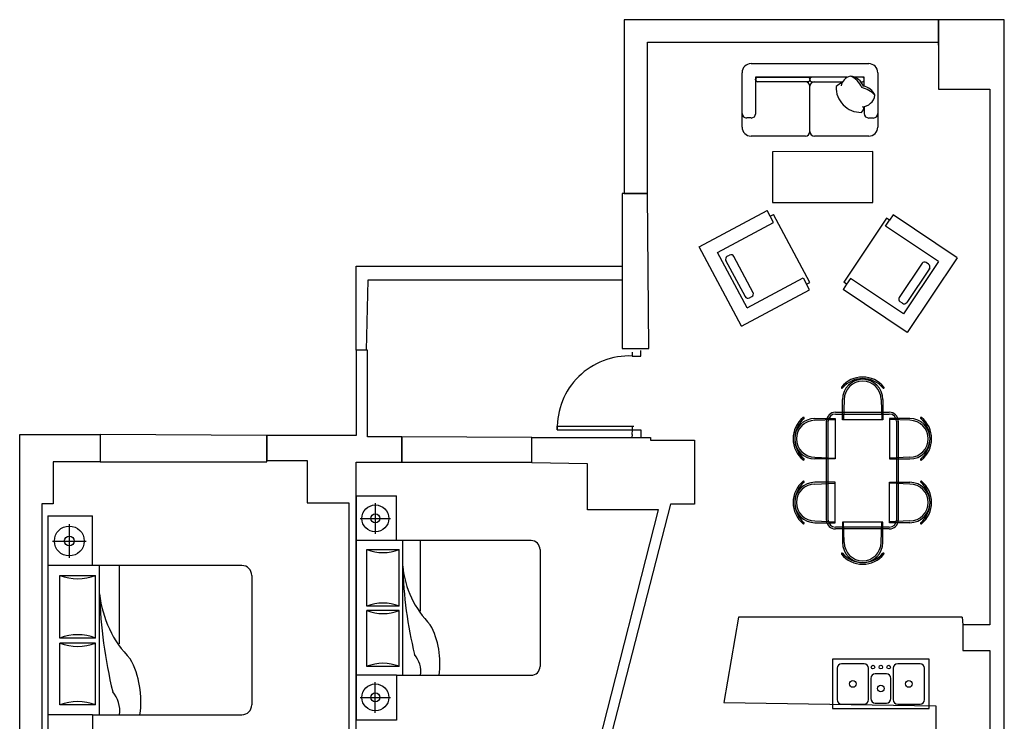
# Model space of a CAD drawing. Header units: inches. Extents: x -123 to 316, y 234 to 816.
# Tile 15 of 15: x -123 to 316, y 503 to 816. Entities that reach past the tile are written whole.
import ezdxf

# ---------------------------------------------------------------- set-up
doc = ezdxf.new("R2010")
doc.units = ezdxf.units.IN
doc.header["$MEASUREMENT"] = 0
for name, color, linetype in [('0EMPORARY', 7, 'Continuous'), ('2', 2, 'Continuous'), ('3', 3, 'Continuous'), ('8', 8, 'Continuous'), ('C', 4, 'Continuous'), ('D', 3, 'Continuous'), ('F', 1, 'Continuous'), ('家具线', 2, 'Continuous'), ('细线', 1, 'Continuous')]:
    doc.layers.add(name, color=color, linetype=linetype)

msp = doc.modelspace()

# ---------------------------------------------------------------- linework, layer by layer
at = {"color": 7}
for p, q in [((286.93, 815.74), (146.84, 815.74)), ((146.84, 815.74), (146.84, 738.36)), ((316.24, 815.74), (286.93, 815.74)), ((286.93, 815.74), (286.93, 804.33)), ((286.93, 804.33), (286.93, 815.74)), ((316.24, 234.17), (316.24, 815.74)), ((157.15, 738.36), (157.15, 805.68)), ((157.15, 805.68), (286.93, 805.68)), ((286.93, 804.33), (286.93, 804.33)), ((286.93, 804.33), (286.93, 784.77)), ((286.93, 784.77), (309.77, 784.77)), ((309.77, 784.77), (309.77, 546.27)), ((257.7, 757.05), (212.91, 756.89)), ((212.91, 756.89), (212.91, 734.4)), ((257.7, 734.4), (257.7, 757.05)), ((157.15, 738.36), (145.93, 738.36)), ((145.93, 738.36), (145.93, 669.28)), ((146.84, 738.36), (157.15, 738.36)), ((157.87, 669.28), (157.15, 738.36)), ((212.91, 734.4), (257.7, 734.4)), ((27.43, 668.6), (27.43, 706.04)), ((27.43, 706.04), (145.93, 706.04)), ((145.93, 706.04), (145.93, 699.81)), ((32.6, 699.81), (31.86, 668.6)), ((145.93, 699.81), (32.6, 699.81)), ((31.86, 668.6), (27.43, 668.6)), ((27.43, 668.6), (27.43, 630.56)), ((32.37, 668.6), (27.43, 668.6)), ((31.86, 668.6), (27.43, 668.6)), ((32.37, 630.01), (32.37, 668.6)), ((145.93, 669.28), (157.87, 669.28)), ((150.4, 667.62), (150.4, 665.96)), ((154.2, 665.96), (154.2, 668.41)), ((150.4, 665.96), (154.2, 665.96)), ((116.98, 633.12), (116.98, 634.78)), ((116.98, 634.78), (151.19, 634.78)), ((116.98, 633.12), (150.56, 633.12)), ((150.4, 630.98), (150.56, 633.12)), ((150.56, 633.12), (150.56, 634.78)), ((150.56, 633.12), (154.28, 633.12)), ((154.28, 633.12), (154.28, 629.67)), ((-122.57, 245.75), (-122.57, 630.97)), ((-122.57, 630.97), (-86.77, 630.97)), ((-86.77, 630.97), (-86.77, 618.8)), ((-12.49, 630.56), (-86.77, 630.97)), ((-86.77, 630.97), (-86.77, 618.8)), ((27.43, 630.56), (-12.49, 630.56)), ((-12.49, 630.56), (-12.49, 619.48)), ((-12.49, 618.8), (-12.49, 630.56)), ((47.77, 630.01), (32.37, 630.01)), ((47.77, 618.72), (47.77, 630.01)), ((105.72, 629.67), (47.77, 630.01)), ((47.77, 630.01), (47.77, 618.72)), ((105.72, 618.46), (105.72, 629.67)), ((105.72, 629.67), (158.56, 629.67)), ((105.72, 618.72), (105.72, 629.67)), ((150.4, 630.98), (150.3, 629.67)), ((158.56, 629.67), (158.56, 629.67)), ((158.56, 629.67), (158.56, 628.45)), ((158.56, 628.45), (178.14, 628.45)), ((178.14, 628.45), (178.14, 599.99)), ((-86.77, 618.8), (-107.72, 618.8)), ((-107.72, 618.8), (-107.72, 600.15)), ((-86.77, 618.8), (-12.49, 618.8)), ((-12.49, 619.48), (5.62, 619.48)), ((5.62, 619.48), (5.62, 600.65)), ((27.32, 445.77), (27.32, 618.72)), ((27.32, 618.72), (47.77, 618.72)), ((47.77, 618.72), (105.72, 618.72)), ((130.41, 617.98), (105.72, 618.46)), ((130.41, 597.49), (130.41, 617.98)), ((-107.72, 600.15), (-112.67, 600.15)), ((-112.67, 600.15), (-112.67, 397.73)), ((5.62, 600.65), (24.1, 600.65)), ((24.1, 600.65), (24.1, 431.52)), ((167.43, 599.99), (126.63, 441.54)), ((130.12, 472.02), (162.2, 597.49)), ((162.2, 597.49), (130.41, 597.49)), ((178.14, 599.99), (167.43, 599.99)), ((197.85, 549.69), (191.19, 511.72)), ((297.42, 549.69), (197.85, 549.69)), ((297.42, 549.69), (297.81, 546.27)), ((309.77, 546.27), (297.81, 546.27)), ((297.81, 546.27), (297.81, 534.86)), ((297.81, 534.86), (309.77, 534.86)), ((309.77, 534.86), (309.77, 442.23)), ((191.19, 511.72), (285.68, 510.22, -0.01)), ((285.68, 510.22, -0.01), (285.68, 494.25, -0.01))]:
    msp.add_line(p, q, dxfattribs=at)
msp.add_arc((149.01, 633.95), 32.04, 87.5164, 181.4861, dxfattribs=at)
at = {"layer": '0EMPORARY', "color": 7, "linetype": 'Continuous'}
for p, q in [((239.72, 530.92, 0), (239.72, 508.92, 0)), ((282.72, 530.92, 0), (239.72, 530.92, 0)), ((241.72, 526.92, 0), (241.72, 512.92, 0)), ((253.72, 528.92, 0), (243.72, 528.92, 0)), ((255.72, 512.92, 0), (255.72, 526.92, 0)), ((266.72, 526.92, 0), (266.72, 512.92, 0)), ((278.72, 528.92, 0), (268.72, 528.92, 0)), ((280.72, 512.92, 0), (280.72, 526.92, 0)), ((282.72, 508.92, 0), (282.72, 530.92, 0)), ((241.72, 523.92, 0), (241.72, 512.92, 0)), ((256.72, 522.42, 0), (256.72, 513.42, 0)), ((263.72, 524.42, 0), (258.72, 524.42, 0)), ((265.72, 513.42, 0), (265.72, 522.42, 0)), ((243.72, 510.92, 0), (253.72, 510.92, 0)), ((258.72, 511.42, 0), (263.72, 511.42, 0)), ((268.72, 510.92, 0), (278.72, 510.92, 0)), ((239.72, 508.92, 0), (282.72, 508.92, 0))]:
    msp.add_line(p, q, dxfattribs=at)
for centre, radius in [((257.72, 527.42, 0), 0.791), ((261.22, 527.42, 0), 0.791), ((264.72, 527.42, 0), 0.791), ((248.72, 519.92, 0), 1.5), ((261.22, 517.92, 0), 1.5), ((273.72, 519.92, 0), 1.5)]:
    msp.add_circle(centre, radius, dxfattribs=at)
for centre, start, end in [((243.72, 526.92, 0), 90, 180), ((253.72, 526.92, 0), 0, 90), ((268.72, 526.92, 0), 90, 180), ((278.72, 526.92, 0), 0, 90), ((258.72, 522.42, 0), 90, 180), ((263.72, 522.42, 0), 0, 90), ((258.72, 513.42, 0), 180, 270), ((263.72, 513.42, 0), 270, 0), ((243.72, 512.92, 0), 180, 270), ((253.72, 512.92, 0), 270, 0), ((268.72, 512.92, 0), 180, 270), ((278.72, 512.92, 0), 270, 0)]:
    msp.add_arc(centre, 2, start, end, dxfattribs=at)
at = {"layer": '2', "color": 7}
for p, q in [((35.92, 600.42), (35.92, 586.82)), ((29.12, 593.62), (42.72, 593.62)), ((-100.46, 591.11), (-100.46, 576.05)), ((-108, 583.58), (-92.93, 583.58)), ((35.92, 507.11), (35.92, 520.71)), ((29.12, 513.91), (42.72, 513.91))]:
    msp.add_line(p, q, dxfattribs=at)
for centre, radius in [((35.92, 593.62), 6), ((35.92, 593.62), 2), ((-100.46, 583.58), 6.65), ((-100.46, 583.58), 2.22), ((35.92, 513.91), 6), ((35.92, 513.91), 2)]:
    msp.add_circle(centre, radius, dxfattribs=at)
at = {"layer": '3', "color": 7}
for p, q in [((27.32, 603.76), (27.32, 503.76)), ((27.32, 603.76), (45.32, 603.76)), ((45.32, 583.76), (45.32, 603.76)), ((-109.99, 594.82), (-109.99, 484.03)), ((-109.99, 594.82), (-90.05, 594.82)), ((-90.05, 572.67), (-90.05, 594.82)), ((45.32, 583.76), (27.32, 583.76)), ((105.32, 583.76), (45.32, 583.76)), ((109.32, 579.76), (109.32, 527.76)), ((-90.05, 572.67), (-109.99, 572.67)), ((-23.57, 572.67), (-90.05, 572.67)), ((-19.14, 568.23), (-19.14, 510.62)), ((45.32, 523.76), (27.32, 523.76)), ((45.32, 523.76), (105.32, 523.76)), ((45.32, 523.76), (45.32, 503.76)), ((-90.05, 506.19), (-109.99, 506.19)), ((-90.05, 506.19), (-23.57, 506.19)), ((-90.05, 506.19), (-90.05, 484.03)), ((45.32, 503.76), (27.32, 503.76))]:
    msp.add_line(p, q, dxfattribs=at)
for centre, radius, start, end in [((105.32, 579.76), 4, 0, 90), ((-23.57, 568.23), 4.43, 0, 90), ((105.32, 527.76), 4, 270, 0), ((-23.57, 510.62), 4.43, 270, 0)]:
    msp.add_arc(centre, radius, start, end, dxfattribs=at)
at = {"layer": '8', "color": 7, "linetype": 'ByBlock'}
for p, q in [((48.12, 523.76), (48.12, 583.76)), ((56.12, 552.29), (56.12, 583.76)), ((32.12, 554.59), (32.12, 579.76)), ((32.12, 579.76), (46.52, 579.76)), ((46.52, 554.59), (46.52, 579.76)), ((-86.95, 506.19), (-86.95, 572.67)), ((-78.08, 537.8), (-78.08, 572.67)), ((-104.67, 540.35), (-104.67, 568.23)), ((-104.67, 568.23), (-88.72, 568.23)), ((-88.72, 540.35), (-88.72, 568.23)), ((46.52, 554.59), (32.12, 554.59)), ((32.12, 527.76), (32.12, 552.59)), ((46.52, 552.59), (32.12, 552.59)), ((46.52, 527.76), (46.52, 552.59)), ((-88.72, 540.35), (-104.67, 540.35)), ((-104.67, 510.62), (-104.67, 538.13)), ((-88.72, 538.13), (-104.67, 538.13)), ((-88.72, 510.62), (-88.72, 538.13)), ((46.52, 527.76), (32.12, 527.76)), ((-88.72, 510.62), (-104.67, 510.62))]:
    msp.add_line(p, q, dxfattribs=at)
for centre, radius, start, end in [((39.32, 598.49), 20.07, 248.9718, 291.0282), ((90.78, 576.61), 42.88, 185.7519, 224.9523), ((235.95, 577.51), 187.9, 181.5834, 193.6937), ((-96.69, 588.98), 22.23, 248.9718, 291.0282), ((-39.67, 564.74), 47.51, 185.7519, 224.9523), ((121.15, 565.73), 208.18, 181.5834, 193.6937), ((39.32, 535.87), 20.07, 68.9718, 111.0282), ((39.32, 571.32), 20.07, 248.9718, 291.0282), ((27.86, 529.05), 36.87, 351.7635, 27.9305), ((-96.69, 519.6), 22.23, 68.9718, 111.0282), ((-96.69, 558.88), 22.23, 248.9718, 291.0282), ((-109.38, 512.04), 40.84, 351.7635, 27.9305), ((44.15, 525.25), 12.07, 352.8708, 40.0617), ((39.32, 509.04), 20.07, 68.9718, 111.0282), ((-91.35, 507.84), 13.38, 352.8708, 40.0617), ((-96.69, 489.87), 22.23, 68.9718, 111.0282)]:
    msp.add_arc(centre, radius, start, end, dxfattribs=at)
at = {"layer": 'C', "color": 7}
for centre, radius, start, end in [((248.79, 785.52), 5.26, 104.1064, 172.232), ((246.97, 783.77), 6.87, 17.2714, 85.4668), ((244.42, 782.26), 8.91, 21.5683, 69.7406), ((252.48, 785.66), 11.22, 178.285, 270.5789), ((245.84, 781.34), 6.52, 106.7793, 134.4945), ((249.92, 774.04), 11.82, 42.7368, 76.3508), ((252.05, 779.24), 7.14, 23.3152, 79.3613), ((252.61, 783.06), 6.08, 272.0672, 350.6072), ((249.3, 777.61), 4.57, 316.1116, 353.7097)]:
    msp.add_arc(centre, radius, start, end, dxfattribs=at)
at = {"layer": 'D', "color": 7}
for p, q in [((246.24, 790.12), (205.43, 790.12)), ((246.24, 790.12), (205.43, 790.12)), ((205.43, 790.12), (205.43, 773.98)), ((205.43, 790.12), (205.43, 773.98)), ((206.24, 790.12), (228.83, 790.12)), ((246.24, 790.12), (230.44, 790.12)), ((253.84, 790.12), (249.59, 790.12)), ((253.03, 790.12), (249.59, 790.12)), ((253.84, 786.15), (253.84, 790.12)), ((205.43, 788.91), (205.43, 789.31)), ((228.83, 788.1), (206.24, 788.1)), ((229.64, 789.31), (229.64, 788.91)), ((229.64, 789.31), (229.64, 788.91)), ((229.64, 765.92), (229.64, 786.08)), ((230.44, 788.1), (244.21, 788.1)), ((252.3, 788.1), (253.03, 788.1)), ((253.84, 788.91), (253.84, 789.31)), ((253.84, 777.11), (253.84, 773.98)), ((203.42, 771.97), (201.4, 771.97)), ((203.42, 771.97), (201.4, 771.97)), ((255.85, 771.97), (257.87, 771.97))]:
    msp.add_line(p, q, dxfattribs=at)
for centre, radius, start, end in [((206.24, 789.31), 0.807, 90, 180), ((228.83, 789.31), 0.807, 0, 90), ((230.44, 789.31), 0.807, 90, 180), ((253.03, 789.31), 0.807, 0, 90), ((206.24, 788.91), 0.807, 180, 270), ((227.62, 786.08), 2.02, 0, 90), ((228.83, 788.91), 0.807, 270, 0), ((230.44, 788.91), 0.807, 180, 270), ((231.65, 786.08), 2.02, 90, 180), ((253.03, 788.91), 0.807, 270, 0), ((201.4, 773.98), 2.02, 180, 270), ((201.4, 773.98), 2.02, 180, 270), ((203.42, 773.98), 2.02, 270, 0), ((203.42, 773.98), 2.02, 270, 0), ((255.85, 773.98), 2.02, 180, 270), ((257.87, 773.98), 2.02, 270, 0)]:
    msp.add_arc(centre, radius, start, end, dxfattribs=at)
at = {"layer": 'F', "color": 7}
for p, q in [((203.42, 796.17), (255.85, 796.17)), ((199.38, 767.93), (199.38, 792.13)), ((259.89, 792.13), (259.89, 767.93)), ((227.62, 763.9), (203.42, 763.9)), ((255.85, 763.9), (231.65, 763.9))]:
    msp.add_line(p, q, dxfattribs=at)
for centre, radius, start, end in [((203.42, 792.13), 4.03, 90, 180), ((255.85, 792.13), 4.03, 0, 90), ((203.42, 767.93), 4.03, 180, 270), ((255.85, 767.93), 4.03, 270, 0), ((227.59, 765.95), 2.05, 270.926, 359.074), ((231.65, 765.92), 2.02, 180, 270)]:
    msp.add_arc(centre, radius, start, end, dxfattribs=at)
at = {"layer": '家具线', "color": 7}
for p, q in [((180.26, 714.56), (210.6, 730.78)), ((211.92, 728.31), (210.6, 730.78)), ((211.92, 728.31), (213.33, 729.06)), ((229.54, 698.73), (213.33, 729.06)), ((266.65, 728.82), (265.09, 726.49)), ((295.25, 709.7), (266.65, 728.82)), ((263.76, 727.38), (244.65, 698.78)), ((265.09, 726.49), (263.76, 727.38)), ((199.11, 679.29), (180.26, 714.56)), ((295.25, 709.7), (273.02, 676.45)), ((228.13, 697.97), (229.54, 698.73)), ((229.45, 695.5), (228.13, 697.97)), ((245.98, 697.89), (244.42, 695.56)), ((245.98, 697.89), (244.65, 698.78)), ((199.11, 679.29), (229.45, 695.5)), ((273.02, 676.45), (244.42, 695.56)), ((244.12, 637.52), (244.12, 646.6)), ((262.12, 646.6), (262.12, 637.52)), ((240.99, 640.93), (264.99, 640.93)), ((231.83, 638.13), (240.91, 638.13)), ((236.99, 592.93), (236.99, 636.93)), ((240.91, 638.13), (240.91, 620.13)), ((262.12, 637.52), (244.12, 637.52)), ((274.15, 638.13), (265.07, 638.13)), ((265.07, 638.13), (265.07, 620.13)), ((268.99, 636.93), (268.99, 592.93)), ((240.91, 620.13), (231.83, 620.13)), ((265.07, 620.13), (274.15, 620.13)), ((240.91, 609.74), (231.83, 609.74)), ((240.91, 591.74), (240.91, 609.74)), ((265.07, 591.74), (265.07, 609.74)), ((265.07, 609.74), (274.15, 609.74)), ((275.37, 608.74), (275.37, 608.74)), ((231.83, 591.74), (240.91, 591.74)), ((264.99, 588.93), (240.99, 588.93)), ((244.12, 592.04), (244.12, 582.96)), ((262.12, 592.04), (244.12, 592.04)), ((262.12, 582.96), (262.12, 592.04)), ((274.15, 591.74), (265.07, 591.74))]:
    msp.add_line(p, q, dxfattribs=at)
for centre, radius, start, end in [((253.13, 644.43), 12.18, 39.1873, 140.8127), ((253.12, 646.6), 9, 0, 180), ((253.13, 644.09), 11.82, 40.3781, 139.6219), ((243.91, 651.93), 0.291, 138.8376, 318.8376), ((262.35, 651.93), 0.291, 221.1624, 41.1624), ((240.99, 636.93), 4, 90, 180), ((264.99, 636.93), 4, 0, 90), ((234.31, 629.13), 12.18, 129.1873, 230.8127), ((231.83, 629.13), 9, 90, 270), ((234.65, 629.13), 11.82, 130.3781, 229.6219), ((226.8, 638.35), 0.291, 311.1624, 131.1624), ((274.15, 629.13), 9, 270, 90), ((279.18, 638.35), 0.291, 48.8376, 228.8376), ((271.34, 629.13), 11.82, 310.3781, 49.6219), ((271.68, 629.13), 12.18, 309.1873, 50.8127), ((226.8, 619.91), 0.291, 228.8376, 48.8376), ((279.18, 619.91), 0.291, 131.1624, 311.1624), ((234.31, 600.73), 12.18, 129.1873, 230.8127), ((226.8, 609.95), 0.291, 311.1624, 131.1624), ((279.18, 609.95), 0.291, 48.8376, 228.8376), ((271.68, 600.73), 12.18, 309.1873, 50.8127), ((231.83, 600.74), 9, 90, 270), ((234.65, 600.73), 11.82, 130.3781, 229.6219), ((274.15, 600.74), 9, 270, 90), ((271.34, 600.73), 11.82, 310.3781, 49.6219), ((240.99, 592.93), 4, 180, 270), ((264.99, 592.93), 4, 270, 0), ((226.8, 591.51), 0.291, 228.8376, 48.8376), ((279.18, 591.51), 0.291, 131.1624, 311.1624), ((253.12, 582.96), 9, 180, 0), ((243.91, 577.93), 0.291, 41.1624, 221.1624), ((253.13, 585.44), 12.18, 219.1873, 320.8127), ((253.13, 585.78), 11.82, 220.3781, 319.6219), ((262.35, 577.93), 0.291, 318.8376, 138.8376)]:
    msp.add_arc(centre, radius, start, end, dxfattribs=at)
at = {"layer": '细线', "color": 7}
for p, q in [((188.38, 712.1), (213.43, 725.49)), ((213.43, 725.49), (211.92, 728.31)), ((263.31, 723.83), (265.09, 726.49)), ((286.92, 708.05), (263.31, 723.83)), ((201.58, 687.41), (188.38, 712.1)), ((192.77, 710.36), (193.83, 710.93)), ((200.85, 692.27), (192.19, 708.47)), ((204.38, 694.16), (195.72, 710.35)), ((279.65, 707.33), (269.45, 692.07)), ((286.92, 708.05), (271.37, 684.77)), ((282.48, 706.88), (281.48, 707.55)), ((282.98, 705.11), (272.77, 689.85)), ((201.58, 687.41), (226.62, 700.8)), ((226.62, 700.8), (228.13, 697.97)), ((247.75, 700.55), (245.98, 697.89)), ((271.37, 684.77), (247.75, 700.55)), ((202.64, 691.88), (203.7, 692.45)), ((270.83, 689.46), (269.84, 690.13)), ((244.92, 646.6), (244.54, 637.52)), ((261.32, 646.6), (261.71, 637.52)), ((231.83, 637.33), (240.91, 637.72)), ((237.79, 592.93), (237.79, 636.93)), ((240.99, 640.13), (264.99, 640.13)), ((274.15, 637.33), (265.07, 637.72)), ((268.19, 636.93), (268.19, 592.93)), ((231.83, 620.93), (240.91, 620.54)), ((274.15, 620.93), (265.07, 620.54)), ((231.83, 608.94), (240.91, 609.33)), ((274.15, 608.94), (265.07, 609.33)), ((231.83, 592.54), (240.91, 592.15)), ((274.15, 592.54), (265.07, 592.15)), ((264.99, 589.73), (240.99, 589.73)), ((244.92, 582.96), (244.54, 592.04)), ((261.32, 582.96), (261.71, 592.04))]:
    msp.add_line(p, q, dxfattribs=at)
for centre, radius, start, end in [((194.49, 709.69), 1.4, 28.121, 118.121), ((193.43, 709.13), 1.4, 118.121, 208.121), ((280.7, 706.38), 1.4, 56.242, 146.242), ((281.7, 705.72), 1.4, 326.242, 56.242), ((203.04, 693.68), 1.4, 298.121, 28.121), ((201.98, 693.12), 1.4, 208.121, 298.121), ((270.61, 691.29), 1.4, 146.242, 236.242), ((271.61, 690.63), 1.4, 236.242, 326.242), ((253.12, 646.6), 8.2, 0, 180), ((231.83, 629.13), 8.2, 90, 270), ((240.99, 636.93), 3.2, 90, 180), ((264.99, 636.93), 3.2, 0, 90), ((274.15, 629.13), 8.2, 270, 90), ((231.83, 600.74), 8.2, 90, 270), ((274.15, 600.74), 8.2, 270, 90), ((240.99, 592.93), 3.2, 180, 270), ((264.99, 592.93), 3.2, 270, 0), ((253.12, 582.96), 8.2, 180, 0)]:
    msp.add_arc(centre, radius, start, end, dxfattribs=at)

doc.saveas('drawing.dxf')
